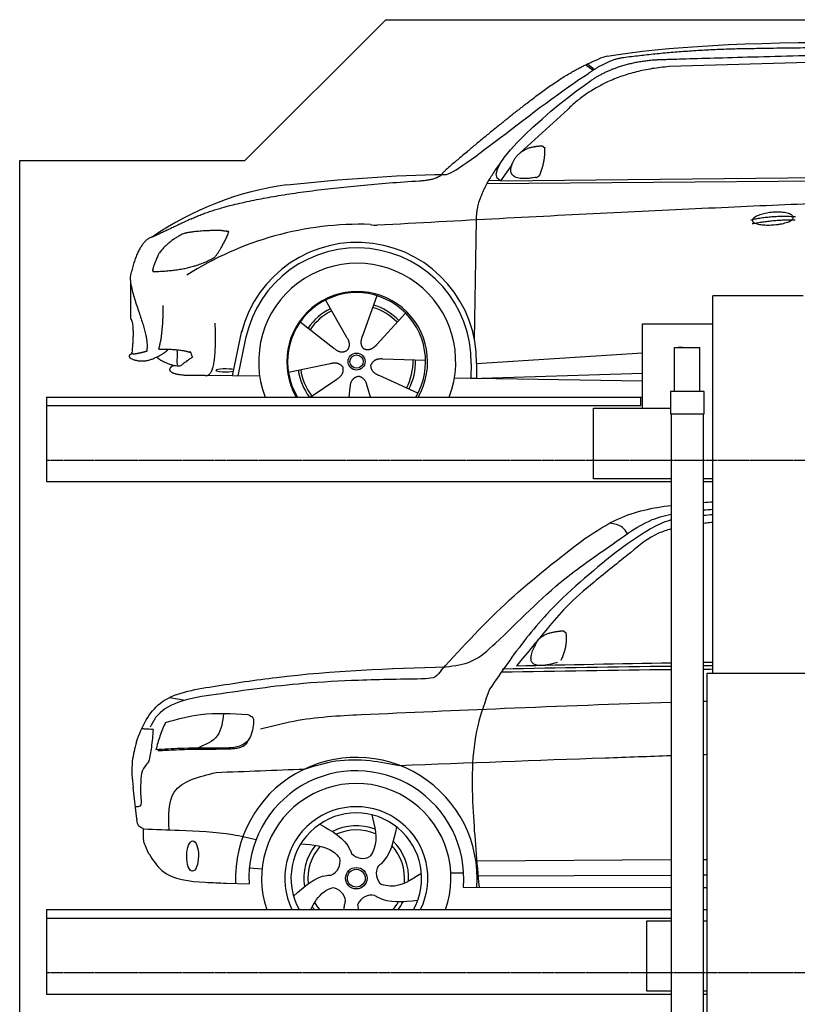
# Model space of a CAD drawing. Header units: millimetres. Extents: x 200 to 5711, y 92 to 9150.
# Tile 3 of 4: x 200 to 2962, y 5654 to 9150. Entities that reach past the tile are written whole.
import ezdxf

# ---------------------------------------------------------------- set-up
doc = ezdxf.new("R2010")
doc.units = ezdxf.units.MM
doc.linetypes.add('GEN3', pattern=[6.25, 5, -1.25])
doc.layers.add('3', color=6, linetype='GEN3')
doc.layers.add('car', color=10, linetype='Continuous')

msp = doc.modelspace()

# ---------------------------------------------------------------- linework, layer by layer
for p, q in [((1000, 8650), (1500, 9150)), ((200, 8650), (1000, 8650)), ((2982, 8170), (2662, 8170)), ((2412, 8070), (2662, 8070)), ((2412, 7770), (2412, 8070)), ((2526, 7985.4), (2616, 7985.4)), ((2526, 7830), (2526, 7985.4)), ((2553.5, 7985.4), (2538.5, 7985.4)), ((2616, 7830), (2616, 7985.4)), ((295, 7810), (2412, 7810)), ((295, 7810), (295, 7510)), ((2406, 7780), (2406, 7810)), ((2631, 7830), (2511, 7830)), ((2511, 7830), (2511, 7751)), ((2631, 7751), (2631, 7830)), ((2237.5, 7520), (2237.5, 7770)), ((2237.5, 7770), (2511, 7770)), ((2511, 7751), (2512, 7750)), ((2512, 7750), (2630, 7750)), ((2513.5, 7750), (2513.5, 3990)), ((2628.5, 3990), (2628.5, 7750)), ((2630, 7750), (2631, 7751)), ((2513.5, 7520), (2237.5, 7520)), ((2662, 7520), (2628.5, 7520)), ((295, 7510), (2513.5, 7510)), ((2628.5, 7510), (2662, 7510)), ((2641, 265), (2641, 6830)), ((2641, 6830), (3003, 6830)), ((295, 5990), (2513.5, 5990)), ((295, 5990), (295, 5690)), ((2628.5, 5990), (2641, 5990)), ((295, 5690), (2513.5, 5690)), ((2628.5, 5690), (2641, 5690))]:
    msp.add_line(p, q)
for points in [[(1500, 9150), (4950, 9150)], [(5711.2, 3950), (5400, 3950), (5400, 200), (4950, 192.9), (4950, 91.6), (4850, 91.6), (4850, 177), (200, 250), (200, 8650)], [(2662, 6830), (2662, 8170)], [(2616, 7830), (2526, 7830)], [(295, 7780), (2135.5, 7780), (2406, 7780)], [(295, 5960), (2136, 5960), (2513.5, 5960)], [(2513.5, 5700), (2427.5, 5700), (2427.5, 5950), (2513.5, 5950)], [(2628.5, 5950), (2641, 5950)], [(2641, 5700), (2628.5, 5700)]]:
    msp.add_lwpolyline(points)
at = {"layer": '3'}
for p, q in [((5360, 7585), (295, 7585)), ((5360, 5765), (295, 5765))]:
    msp.add_line(p, q, dxfattribs=at)
at = {"layer": 'car'}
for p, q in [((2210.7, 8990.2), (2236.4, 8970.3)), ((2216.5, 8993), (2241.6, 8973.6)), ((3099.8, 9000.8), (2506.1, 8983.4)), ((2146.6, 8831.5), (1977.2, 8677.6)), ((1947.9, 8634.1), (1907.3, 8578.1)), ((1907.3, 8578.1), (4559.2, 8603.8)), ((1860.4, 8568.7), (4503.7, 8589.8)), ((1907.3, 8578.1), (1866.1, 8578.8)), ((1815.4, 8013.6), (1822.6, 8439.1)), ((593.7, 8216.9), (593.7, 8088.6)), ((1286.3, 8154.6), (1360.9, 8022.9)), ((1468.4, 8170), (1416.9, 8027.6)), ((1196, 8076.6), (1315.5, 7983.7)), ((1570.5, 8108.3), (1468.3, 7996.6)), ((955.4, 7885.3), (988.8, 8045.7)), ((1002.5, 8017.5), (974.9, 7885)), ((1641.5, 7939.8), (1490.1, 7944.8)), ((1822.7, 7929), (2412, 7966.6)), ((1154.3, 7898.6), (1302.7, 7928.9)), ((1803.1, 7928.2), (1802.2, 7877.8)), ((1822.7, 7929), (1822, 7876.4)), ((1052.4, 7883.6), (858.2, 7887)), ((1232.1, 7810), (1326, 7873.6)), ((1614.3, 7823.6), (1476.4, 7886.3)), ((1744, 7878.7), (2412, 7867.5)), ((1802.2, 7875.8), (2412, 7894.8)), ((1813.1, 7876.2), (1813.1, 7877.6)), ((1370.2, 7810), (1374.1, 7844.5)), ((1445.3, 7810), (1433.9, 7849.5)), ((733, 6743.4), (787.6, 6733.3)), ((616.1, 6312.1), (602.6, 6423.3)), ((1823, 6163.3), (2513.5, 6167.5)), ((2628.5, 6168.2), (2641, 6168.3)), ((1015.6, 6137.9), (1060.6, 6135)), ((1731.2, 6120.5), (1776.4, 6120.2)), ((932.7, 6084), (1014.4, 6081.9)), ((1824.3, 6109.8), (2513.5, 6112.7)), ((2628.5, 6113.2), (2641, 6113.3)), ((1775.5, 6069.9), (2513.5, 6068.6)), ((2628.5, 6068.3), (2641, 6068.3))]:
    msp.add_line(p, q, dxfattribs=at)
for centre, radius in [((1396.5, 7935.8), 30.1), ((1396.5, 7935.8), 23.6), ((1395.4, 6101.4), 38.2), ((1395.4, 6101.4), 31.6)]:
    msp.add_circle(centre, radius, dxfattribs=at)
for centre, radius, start, end in [((2325.1, 8849.8), 174.5, 102.8736, 113.54), ((1305.5, 7452.7), 1122.3, 98.0395, 124.4377), ((1410.1, 7282.3), 1141.2, 88.2488, 122.6712), ((1471.4, 8537.3), 117.4, 256.9855, 269.1884), ((1398.6, 7935), 424.2, 359.1908, 165.7289), ((1398.6, 7935), 404.6, 359.0315, 168.2374), ((1398.6, 7935), 350, 339.0752, 200.9248), ((1398.6, 7935), 250, 330, 210), ((1396.5, 7935.8), 245, 329.0948, 210.9052), ((1396.5, 7935.8), 209.6, 116.262, 145.3995), ((1396.5, 7935.8), 200.6, 116.1152, 145.5463), ((1396.5, 7935.8), 200.6, 44.1152, 73.5463), ((1396.5, 7935.8), 209.6, 44.262, 73.3995), ((1396.5, 7935.8), 200.6, 332.1152, 1.5463), ((1396.5, 7935.8), 209.6, 332.262, 1.3995), ((1396.5, 7935.8), 209.6, 188.262, 216.8881), ((1396.5, 7935.8), 200.6, 188.1152, 217.5463), ((1395.3, 6101.4), 429, 355.78, 182.2892), ((1395.4, 6101.4), 381.5, 355.2633, 182.9357), ((1395.3, 6101.4), 336.4, 340.6587, 199.3413), ((1395.3, 6101.4), 254, 333.9831, 206.0169), ((1395.4, 6101.4), 231.9, 331.2809, 208.7191), ((1395.4, 6101.4), 186.2, 69.0353, 117.173), ((1395.4, 6101.4), 171.5, 66.3622, 114.5079), ((1395.4, 6101.4), 186.2, 357.0232, 45.1683), ((1395.4, 6101.4), 186.2, 141.0346, 189.1631), ((1395.4, 6101.4), 171.5, 138.3625, 186.4977), ((1417.4, 6224.1), 52.3, 221.4441, 301.2029), ((1395.4, 6101.4), 171.5, 354.349, 42.5022), ((1285.5, 6160.3), 52.3, 293.4441, 13.2029), ((1518.8, 6118.4), 52.3, 149.4441, 229.2029), ((1305.4, 6015.2), 52.3, 5.4441, 85.2029), ((1395.4, 6101.4), 171.5, 210.3494, 220.5194), ((1449.6, 5989.2), 52.3, 77.4441, 157.2029), ((1395.4, 6101.4), 171.5, 319.4806, 330.4884), ((1395.4, 6101.4), 186.2, 323.2473, 333.1555), ((1395.4, 6101.4), 186.2, 213.0221, 216.7527)]:
    msp.add_arc(centre, radius, start, end, dxfattribs=at)
msp.add_ellipse((930.7, 7904.7), major_axis=(33.6, 0), ratio=0.157274, start_param=0.513473, end_param=5.704241, dxfattribs=at)
msp.add_ellipse((814, 6180), major_axis=(-0.6, -53.8), ratio=0.38902, dxfattribs=at)
for points, degree in [([(2286.2, 9020), (2698.2, 9091.5), (3458.3, 9079), (4630.9, 9026.5)], 3), ([(2816.7, 9047.2), (2573.8, 9044.9), (2344.7, 9014.9)], 2), ([(3780.9, 9041.4), (3432.6, 9057.6), (2816.7, 9047.2)], 2), ([(2003.4, 8854.5), (2140.6, 8964.7), (2255.4, 9009.8)], 2), ([(2344.7, 9014.9), (2289.5, 9008.2), (2220.6, 8959.5)], 2), ([(2227.2, 8932.8), (2319.1, 8996.8), (2455.9, 9007.8)], 2), ([(1707.5, 8600.7), (1734.8, 8582), (2043.1, 8848.9), (2220.6, 8959.5)], 3), ([(2506.1, 8983.4), (2281.1, 8964.4), (2146.6, 8831.5)], 2), ([(1907.3, 8578.1), (1824, 8617.4), (2115.8, 8856.4), (2227.2, 8932.8)], 3), ([(2003.4, 8854.5), (1922.9, 8793.3), (1821.3, 8708.9), (1692.9, 8602.5), (1698.9, 8600.6)], 4), ([(1956, 8651.8), (1972.3, 8682.3), (2014.9, 8696.7)], 2), ([(2014.9, 8696.7), (2043.5, 8702.8), (2056.4, 8701.6)], 2), ([(2047.1, 8597.5), (2068, 8650.7), (2065, 8695.5)], 2), ([(2056.4, 8701.6), (2062.5, 8695.6), (2065, 8695.5)], 2), ([(1822.6, 8439.1), (1819.5, 8522.6), (1907.3, 8640.8)], 2), ([(2033.6, 8589.7), (1911.6, 8569.8), (1956, 8651.8)], 2), ([(807.4, 8442.1), (1011, 8538.1), (1619.8, 8578.1)], 2), ([(1148.5, 8564), (1344.7, 8583.7), (1529.8, 8598.5), (1707.5, 8600.7)], 3), ([(1619.8, 8578.1), (1674.8, 8580.5), (1698.6, 8599.6)], 2), ([(2033.6, 8589.7), (2039.6, 8591.5), (2047.1, 8597.5)], 2), ([(4778.5, 8534.1), (3901.8, 8554.4), (1469.8, 8420)], 2), ([(807.4, 8442.1), (673.7, 8379)], 1), ([(2796.8, 8439.6), (2872.3, 8456.5), (2955.8, 8450.7)], 2), ([(2801.9, 8425.8), (2875.9, 8440.4), (2953.9, 8439.6)], 2), ([(910.7, 8401.8), (824.5, 8400.7), (783.8, 8390.9)], 2), ([(894.4, 8308.2), (921.9, 8343.9), (943.3, 8397.5)], 2), ([(943.3, 8397.5), (925.6, 8399.4), (910.7, 8401.8)], 2), ([(673.7, 8379), (623.7, 8368.7), (595.2, 8248.4)], 2), ([(783.8, 8390.9), (730.2, 8367.2), (694.1, 8319.4)], 2), ([(694.1, 8319.4), (673.7, 8276.2), (671.7, 8258.1)], 2), ([(673, 8255.8), (817.5, 8258.1), (894.4, 8308.2)], 2), ([(671.7, 8258.1), (675.1, 8257.9), (673, 8255.8)], 2), ([(595.2, 8248.4), (577.1, 8202.6), (651.7, 8057.3), (655.3, 8019.8), (651.5, 7972.7)], 4), ([(694.1, 7980.2), (711.1, 8040.6), (709.3, 8135.5)], 2), ([(593.7, 8088.6), (608.5, 8070.4), (598.6, 7968)], 2), ([(858.2, 7887), (902.1, 7876.4), (894.4, 8072.9)], 2), ([(1360.9, 8022.9), (1378.9, 7996.5), (1362.2, 7975.5)], 2), ([(1416.9, 8027.6), (1412.4, 8015.1), (1408.4, 8001.1), (1412.8, 7987.3), (1423.6, 7980.7)], 4), ([(651.5, 7972.7), (627.2, 7965.4), (605.5, 7962.2)], 2), ([(684.5, 7950.6), (710.4, 7963), (728.6, 7980)], 2), ([(694.1, 7980.2), (773.4, 7981.5), (807.4, 7968)], 2), ([(761.8, 7920.7), (756.5, 7927.5), (763.9, 7977.2), (757.9, 7978.2)], 3), ([(807.4, 7968), (801.8, 7981), (813.3, 7951.5)], 2), ([(1315.5, 7983.7), (1339, 7962), (1362.2, 7975.5)], 2), ([(1468.3, 7996.6), (1459.3, 7986.7), (1448.7, 7976.7), (1434.4, 7974.2), (1423.6, 7980.7)], 4), ([(596.5, 7945.3), (585.3, 7953.4), (593.3, 7962.6)], 2), ([(593.3, 7962.6), (596.7, 7963.8), (600.3, 7964.7)], 2), ([(684.5, 7950.6), (639.1, 7926.6), (596.5, 7945.3)], 2), ([(605.5, 7962.2), (599.2, 7963.6), (598.6, 7968)], 2), ([(745.9, 7922.1), (704.3, 7933.6), (687, 7951.8)], 2), ([(813.3, 7951.5), (812.1, 7951.8), (774.5, 7923.6)], 2), ([(1490.1, 7944.8), (1458.4, 7948.5), (1447.6, 7923.9)], 2), ([(737.8, 7916.7), (743.8, 7929.4), (762.6, 7914.8), (774.5, 7923.6)], 3), ([(1302.7, 7928.9), (1333.4, 7937.9), (1348.1, 7915.5)], 2), ([(1326, 7873.6), (1353.8, 7889.2), (1348.1, 7915.5)], 2), ([(1476.4, 7886.3), (1446.3, 7897.1), (1447.6, 7923.9)], 2), ([(1374.1, 7844.5), (1375, 7876.4), (1400.9, 7883.6)], 2), ([(1433.9, 7849.5), (1427.6, 7880.9), (1400.9, 7883.6)], 2), ([(2628.5, 7436.1), (2639.7, 7436.9), (2650.8, 7437.6), (2662, 7438.4)], 3), ([(2628.5, 7409), (2639.7, 7409.8), (2650.8, 7410.7), (2662, 7411.5)], 3), ([(2662, 7391.9), (2650.8, 7391), (2639.7, 7390.2), (2628.5, 7389.4)], 3), ([(2031.6, 6929.6), (2044.8, 6963.7), (2090.4, 6974.5)], 2), ([(2090.4, 6974.5), (2119.1, 6980.5), (2132, 6979.4)], 2), ([(2122.6, 6875.2), (2147.5, 6926.4), (2140.5, 6973.3)], 2), ([(2132, 6979.4), (2138.1, 6973.4), (2140.5, 6973.3)], 2), ([(2109.1, 6867.4), (1977.4, 6828.1), (2031.6, 6929.6)], 2), ([(1914.9, 6845.2), (2114.5, 6848.9), (2314, 6852.5), (2513.5, 6855)], 3), ([(1963.9, 6855.8), (2147.1, 6859.6), (2330.3, 6863.5), (2513.5, 6866.6)], 3), ([(2628.5, 6868.5), (2639.7, 6868.7), (2650.8, 6868.9), (2662, 6869.1)], 3), ([(2628.5, 6856.3), (2639.7, 6856.4), (2650.8, 6856.5), (2662, 6856.6)], 3), ([(1911.2, 6834), (2111.9, 6837.3), (2312.7, 6840.7), (2513.5, 6842.9)], 3), ([(2628.5, 6844.1), (2639.7, 6844.2), (2650.8, 6844.3), (2662, 6844.4)], 3), ([(2641, 6729.3), (2636.8, 6729.2), (2632.7, 6729.1), (2628.5, 6728.9)], 3), ([(2628.5, 6541), (2632.7, 6541.2), (2636.8, 6541.3), (2641, 6541.4)], 3), ([(897.9, 6477.1), (1002.6, 6481.2), (1107.2, 6485.2), (1211.8, 6489.2)], 3), ([(616.1, 6312.1), (616.2, 6311.1), (616.4, 6310.1), (616.5, 6309)], 3), ([(1083.6, 6227.9), (1083.6, 6227.9), (1083.6, 6227.9), (1083.6, 6227.9)], 3), ([(1403.6, 5990), (1402.6, 5996.4), (1402, 6002.9), (1401.4, 6009.5)], 3)]:
    msp.add_open_spline(points, degree=degree, dxfattribs=at)
for points, degree, knots in [([(2455.9, 9007.8), (2482.8, 9008.8), (2621.8, 9013.2), (3643.1, 9042.7), (4263.3, 9041.9), (4733.8, 8886.3), (4698.2, 8699.7)], 4, [0.0821318, 0.0821318, 0.0821318, 0.0821318, 0.0821318, 0.258851, 0.508851, 1, 1, 1, 1, 1]), ([(2801.9, 8436.5), (2801.1, 8444.7), (2822.1, 8461.1), (2904.7, 8481.2), (2997.7, 8448.1), (2911.4, 8416.5), (2826.6, 8417.1), (2802.8, 8428.2), (2801.9, 8436.5)], 5, [0, 0, 0, 0, 0, 0, 0.300106, 0.500106, 0.700106, 1, 1, 1, 1, 1, 1]), ([(858.2, 7887), (833.5, 7887.5), (777.9, 7883.4), (739.2, 7890.3), (729.4, 7906.8), (737.8, 7916.7)], 4, [0, 0, 0, 0, 0, 0.597866, 1, 1, 1, 1, 1]), ([(2207.6, 7308.1), (2246.5, 7333.7), (2339.6, 7394.9), (2448.7, 7417.4), (2513.5, 7425.5)], 3, [0, 0, 0, 0, 138.416977, 331.380712, 331.380712, 331.380712, 331.380712]), ([(1714, 6852), (1745.1, 6856), (1812.2, 6864.6), (1948.5, 6988.8), (2100.8, 7148.9), (2295.6, 7278.9), (2417.3, 7369), (2487.3, 7388.4), (2513.5, 7393.7)], 3, [0, 0, 0, 0, 92.088496, 198.244431, 535.20583, 761.03899, 900.746615, 980.891109, 980.891109, 980.891109, 980.891109]), ([(2513.5, 7373.5), (2509.4, 7372.4), (2480, 7363.4), (2412, 7328.1), (2354.1, 7285.9), (2317.8, 7259.3)], 3, [48.3543, 48.3543, 48.3543, 48.3543, 61.035564, 140.794883, 275.952712, 275.952712, 275.952712, 275.952712]), ([(2662, 7364.9), (2658.1, 7364.5), (2646.9, 7363.2), (2635.7, 7361.9), (2628.5, 7361)], 3, [622.442423, 622.442423, 622.442423, 622.442423, 634.28515, 656.168587, 656.168587, 656.168587, 656.168587]), ([(2513.5, 7341.6), (2498.3, 7337.5), (2444.9, 7320.1), (2356.9, 7247.3), (2282.6, 7187.4), (2239.7, 7152.9)], 3, [39.49211, 39.49211, 39.49211, 39.49211, 86.597787, 208.561469, 374.433345, 374.433345, 374.433345, 374.433345]), ([(887.2, 6782.3), (962.2, 6793.9), (1235.9, 6836.3), (1512.8, 6846.2), (1714, 6852)], 3, [0, 0, 0, 0, 227.568723, 830.29912, 830.29912, 830.29912, 830.29912]), ([(614.4, 6585.6), (634.6, 6641.2), (688.5, 6750.9), (817.3, 6771.2), (887.2, 6782.3)], 3, [67.561551, 67.561551, 67.561551, 67.561551, 233.573658, 430.399521, 430.399521, 430.399521, 430.399521]), ([(2513.5, 6725.4), (2316.1, 6719.2), (1949.1, 6705.4), (1582.3, 6689), (1412.8, 6681.4)], 3, [2251.539973, 2251.539973, 2251.539973, 2251.539973, 2843.912796, 3352.993084, 3352.993084, 3352.993084, 3352.993084]), ([(614.4, 6585.6), (608.5, 6562.7), (594.8, 6509.3), (599, 6454.6), (602.6, 6423.3)], 3, [0, 0, 0, 0, 70.489124, 164.038385, 164.038385, 164.038385, 164.038385]), ([(1548.8, 6502), (1792.2, 6511.3), (2113.8, 6523.2), (2435.4, 6534.5), (2513.5, 6537.2)], 3, [651.356687, 651.356687, 651.356687, 651.356687, 1382.168851, 1616.654461, 1616.654461, 1616.654461, 1616.654461]), ([(1265.7, 6293.8), (1309.9, 6268.6), (1358.7, 6240.8), (1376.7, 6194), (1378.2, 6189.5)], 3, [0, 0, 0, 0, 140.862207, 155.3883, 155.3883, 155.3883, 155.3883]), ([(1450.7, 6326.7), (1461.1, 6284.9), (1474.4, 6231.5), (1450.8, 6188.5), (1444.5, 6179.4)], 3, [0, 0, 0, 0, 119.179133, 152.546972, 152.546972, 152.546972, 152.546972]), ([(639.8, 6276.8), (682, 6275.1), (787.7, 6271), (922.4, 6265.7), (1012, 6245.7), (1039.5, 6239)], 3, [0, 0, 0, 0, 126.842835, 317.453829, 402.289222, 402.289222, 402.289222, 402.289222]), ([(1538.2, 6284.1), (1527.9, 6234.3), (1516.5, 6179.3), (1477.6, 6147.7), (1473.8, 6144.9)], 3, [0, 0, 0, 0, 140.862207, 155.444261, 155.444261, 155.444261, 155.444261]), ([(1198.2, 6223.6), (1241.1, 6220.6), (1296.1, 6216.8), (1329.7, 6181), (1336.4, 6172.2)], 3, [0, 0, 0, 0, 119.179133, 152.627431, 152.627431, 152.627431, 152.627431]), ([(1172.4, 6037.6), (1210, 6071.8), (1251.5, 6109.6), (1301.6, 6112.3), (1306.3, 6112.4)], 3, [0, 0, 0, 0, 140.862207, 155.442461, 155.442461, 155.442461, 155.442461]), ([(1234.4, 5990), (1246.3, 6015.6), (1266.2, 6048), (1299.4, 6063.6), (1309.8, 6067.3)], 3, [38.758176, 38.758176, 38.758176, 38.758176, 119.179133, 152.616634, 152.616634, 152.616634, 152.616634]), ([(1352, 5990), (1352.2, 5995.5), (1353.3, 6005.7), (1356, 6015.7), (1357.5, 6020.2)], 3, [123.416765, 123.416765, 123.416765, 123.416765, 140.862207, 155.531654, 155.531654, 155.531654, 155.531654]), ([(1613.2, 6022), (1562.7, 6016.4), (1506.8, 6010.2), (1464.7, 6037.5), (1460.8, 6040.3)], 3, [0, 0, 0, 0, 140.862207, 155.53262, 155.53262, 155.53262, 155.53262])]:
    msp.add_open_spline(points, degree=degree, knots=knots, dxfattribs=at)
for points in [[(2358.5, 7325.3), (2340.7, 7346.8), (2295, 7362.1)], [(1696.6, 6839.6), (1939.6, 7089.4), (2207.6, 7308.1)], [(2317.8, 7259.3), (2071.5, 7038.4), (1932, 6863.6), (1868.7, 6772.5)], [(2239.7, 7152.9), (2139.8, 7063.1), (2074.1, 6988.3), (2022.4, 6925.3), (1963.9, 6855.8)], [(1696.6, 6839.6), (1675.7, 6817), (1641.2, 6809.3)], [(1641.2, 6809.3), (1403.2, 6803.9), (1208.2, 6792.8), (897.2, 6753.8)], [(897.2, 6753.8), (762.2, 6725), (682.7, 6671.8), (663.3, 6637.9)], [(1868.7, 6772.5), (1826.8, 6642.4), (1810.4, 6337.1), (1831.3, 6069.8)], [(717.6, 6654.5), (842.5, 6682.8), (1010.6, 6682.2)], [(924.3, 6686.6), (901.6, 6607.3), (832, 6563.2)], [(1010.6, 6682.2), (1028.3, 6670.4), (1030, 6651.1)], [(1412.8, 6681.4), (1173.7, 6658.5), (1054.9, 6630.2)], [(717.6, 6654.5), (698.1, 6606.2), (683.7, 6557.3)], [(1030, 6651.1), (1012, 6592.1), (990.9, 6574.9), (949.8, 6564.5), (892.3, 6563)], [(673.8, 6629.2), (646.5, 6631.1), (633, 6631.5)], [(673.8, 6629.2), (667.6, 6566.6), (657.9, 6514.9)], [(1012, 6592.1), (997.9, 6572.3), (979.5, 6564.4), (966.7, 6561.6), (949.6, 6560.2), (934.7, 6559.4)], [(892.3, 6563), (770.5, 6562.1), (683.7, 6557.3)], [(712.1, 6554.6), (701.4, 6553.9), (690.8, 6553.2)], [(934.7, 6559.4), (862, 6558.8), (785.8, 6557.8), (746, 6556.1), (712.1, 6554.6)], [(657.9, 6514.9), (635.5, 6482), (630, 6446)], [(1211.8, 6489.2), (1322.8, 6517.8), (1444.6, 6518.9), (1548.8, 6502)], [(630, 6446), (630.3, 6385.5), (626.4, 6357.8), (610.9, 6355)], [(639.8, 6276.8), (623.5, 6286.8), (616.5, 6309)], [(659.5, 6187.6), (641.1, 6233.4), (639.8, 6276.8)], [(659.5, 6187.6), (705.2, 6128.7), (859.2, 6087.2), (932.7, 6084)], [(1626.6, 6118.4), (1516.3, 6073.4), (1484.7, 6078.8)]]:
    msp.add_spline(points, degree=3, dxfattribs=at)
at = {"layer": 'car', "end_tangent": (0.999999, -0.00105)}
msp.add_spline([(730.5, 6273.3), (749.2, 6406.8), (897.9, 6477.1)], degree=3, dxfattribs=at)

doc.saveas('drawing.dxf')
